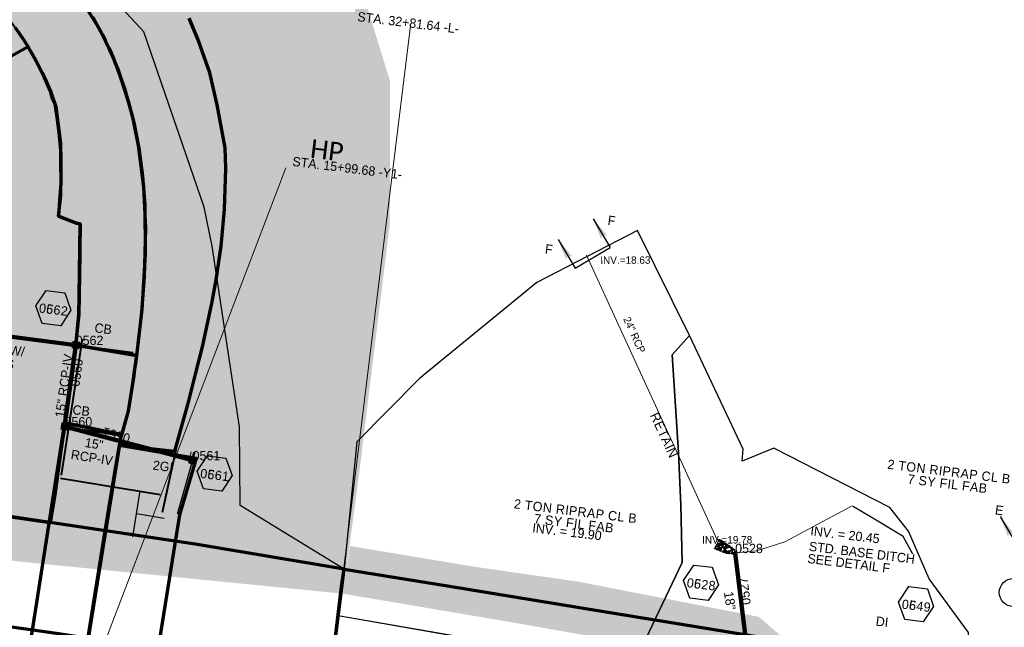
# Model space of a CAD drawing. Extents: x 1160024 to 2574774, y 200346 to 1150377.
# Tile 53 of 118: x 2483548 to 2484077, y 365892 to 366218. Entities that reach past the tile are written whole.
import ezdxf
from ezdxf.enums import TextEntityAlignment as Align

# ---------------------------------------------------------------- set-up
doc = ezdxf.new("R2010")
doc.units = 0
doc.header["$MEASUREMENT"] = 0
doc.linetypes.add('DGN Style 2', pattern=[29.296317, 17.57779, -11.718527])
for name, color, linetype, lineweight in [('Exist Plan Preparation Drainage Notes Label', 31, 'Continuous', 30), ('Exist Plan Preparation Watershed Blue', 5, 'Continuous', 30), ('Exist Structure Minor Drop Inlet Text', 30, 'Continuous', 13), ('Exist Structure Minor Pipes RCP 15 Inch', 30, 'Continuous', 0), ('Exist Structure Minor Pipes RCP 15 Inch Text', 30, 'Continuous', 13), ('Prop Drainage Structure Box Number Symbol CELL', 9, 'Continuous', 30), ('Prop Drainage Structure Catch Basin Grate 840 03G CELL', 7, 'Continuous', 30), ('Prop Drainage Structure Catch Basin Grate 840 03G Label', 9, 'Continuous', 30), ('Prop Drainage Structure Drop Inlet Grate 2 Narrow Slots and Flat Grates 840 29 CELL', 7, 'Continuous', 30), ('Prop Drainage Structure Drop Inlet Grate 2 Wide Slots and Flat Grates 840 20 Label', 9, 'Continuous', 30), ('Prop Drainage Structure Drop Inlet Grate 840 16 Label', 9, 'Continuous', 30), ('Prop Drainage Structure Pipe CAP 15in', 9, 'Continuous', 211), ('Prop Drainage Structure Pipe Elbow Label', 9, 'Continuous', 30), ('Prop Drainage Structure Pipe RCP 15in Class III Label', 9, 'Continuous', 30), ('Prop Drainage Structure Pipe RCP 15in Class IV', 9, 'Continuous', 211), ('Prop Drainage Structure Pipe RCP 15in Class IV Label', 9, 'Continuous', 30), ('Prop Drainage Structure Pipe RCP 18in Class III', 9, 'Continuous', 211), ('Prop Drainage Structure Plot Symbol 20 Scale', 9, 'DGN Style 2', 13), ('Prop Drainage Structure Plot Symbol 50 Scale', 9, 'DGN Style 2', 13), ('Prop Drainage Structure Retain Label', 9, 'Continuous', 30), ('Prop Drainage Structure Tops and Inverts LABEL', 1, 'Continuous', 30), ('Prop Erosion Rip Rap Pad at Outlet CELL', 9, 'Continuous', 30), ('Prop Plan Preparation Watershed Pre Construction', 131, 'Continuous', 30), ('Prop Vertical Profile Ditch Grade Median Label', 5, 'Continuous', 40)]:
    doc.layers.add(name, color=color, linetype=linetype, lineweight=lineweight)
for name, color, linetype, lineweight, plot in [('Scratch_Level_5', 6, 'Continuous', 0, False), ('Scratch_Level_6', 30, 'Continuous', 0, False), ('Scratch_Level_7', 9, 'Continuous', 0, False), ('Scratch_Level_8', 171, 'Continuous', 0, False)]:
    doc.layers.add(name, color=color, linetype=linetype, lineweight=lineweight, plot=plot)
doc.styles.add('Style-Calibri', font='CALIBRI.TTF')
doc.styles.add('Style-font001', font='font001.shx')
doc.styles.add('Style-font041', font='font041.shx')
doc.styles.add('Style-GEOMETRICFUTURA_211_M_L', font='GEOMETRICFUTURA_211_M_L.shx')

# ---------------------------------------------------------------- blocks, each defined once
blk = doc.blocks.new('PROP TERMINATOR ARROW_90')
at = {"layer": 'Exist Plan Preparation Drainage Notes Label'}
blk.add_solid([(-5.71, 0.95), (0, 0), (-5, 0), (-5.71, -0.95)], dxfattribs=at)
blk = doc.blocks.new('PROP TERMINATOR ARROW_91')
at = {"layer": 'Exist Plan Preparation Drainage Notes Label', "extrusion": (0, 0, -1)}
blk.add_solid([(5.71, 0.95), (0, 0), (5, 0), (5.71, -0.95)], dxfattribs=at)
blk = doc.blocks.new('*U210')
at = {"layer": 'Exist Plan Preparation Drainage Notes Label'}
for p, q in [((-5.04, 13.17), (-11.91, -7.54)), ((11.91, 7.54), (-5.04, 13.17)), ((5.04, -13.17), (-11.91, -7.54))]:
    blk.add_line(p, q, dxfattribs=at)
at = {"layer": 'Exist Plan Preparation Drainage Notes Label', "xscale": 2, "yscale": 2, "zscale": 2, "rotation": 341.6388098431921}
for name, p in [('PROP TERMINATOR ARROW_91', (11.91, 7.54)), ('PROP TERMINATOR ARROW_90', (5.04, -13.17))]:
    blk.add_blockref(name, p, dxfattribs=at)
blk = doc.blocks.new('PROP TERMINATOR ARROW_92')
at = {"layer": 'Exist Plan Preparation Drainage Notes Label'}
blk.add_solid([(-5.71, 0.95), (0, 0), (-5, 0), (-5.71, -0.95)], dxfattribs=at)
blk = doc.blocks.new('PROP TERMINATOR ARROW_93')
at = {"layer": 'Exist Plan Preparation Drainage Notes Label', "extrusion": (0, 0, -1)}
blk.add_solid([(5.71, 0.95), (0, 0), (5, 0), (5.71, -0.95)], dxfattribs=at)
blk = doc.blocks.new('*U213')
at = {"layer": 'Exist Plan Preparation Drainage Notes Label'}
for p, q in [((-5.04, 13.17), (-11.91, -7.54)), ((11.91, 7.54), (-5.04, 13.17)), ((5.04, -13.17), (-11.91, -7.54))]:
    blk.add_line(p, q, dxfattribs=at)
at = {"layer": 'Exist Plan Preparation Drainage Notes Label', "xscale": 2, "yscale": 2, "zscale": 2, "rotation": 341.6388098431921}
for name, p in [('PROP TERMINATOR ARROW_93', (11.91, 7.54)), ('PROP TERMINATOR ARROW_92', (5.04, -13.17))]:
    blk.add_blockref(name, p, dxfattribs=at)
blk = doc.blocks.new('PROP EROSION RIP RAP PAD AT OUTLET_13')
at = {"layer": 'Prop Erosion Rip Rap Pad at Outlet CELL', "flags": 128}
for points in [[(0, -0.3), (-0.21, -0.38), (-0.7, -0.61), (-0.9, -0.33), (-0.9, -0.14), (-0.3, 0.15), (0, 0), (0, -0.3)], [(1.01, -0.15), (0.79, -0.24), (0.26, -0.48), (0.11, -0.18), (0.1, 0.01), (0.66, 0.26), (1, 0.15), (1.01, -0.15)], [(-2.33, -4.25), (-2.03, -4.16), (-1.54, -4.11), (-1.43, -4.45), (-1.49, -4.71), (-2.13, -4.65), (-2.35, -4.44), (-2.33, -4.25)], [(-2.2, -5.11), (-1.91, -4.89), (-1.24, -4.68), (-0.9, -4.98), (-0.9, -5.28), (-1.71, -5.6), (-2.1, -5.41), (-2.2, -5.11)], [(-1.74, -3.63), (-1.94, -3.4), (-2.06, -2.91), (-1.88, -2.69), (-1.65, -2.69), (-1.45, -3.31), (-1.55, -3.51), (-1.74, -3.63)], [(-1.43, -2.98), (-1.65, -2.8), (-1.78, -2.31), (-1.55, -2.09), (-1.36, -2.09), (-1.14, -2.68), (-1.24, -2.9), (-1.43, -2.98)], [(0.09, -5.75), (-0.63, -5.28), (-1.68, -3.89), (-1.18, -2.79), (-0.39, -2.54), (0.96, -4.23), (0.86, -5.2), (0.2, -5.88)], [(-1.63, -1.06), (-1.23, -0.88), (-0.25, -0.55), (0.29, -1.03), (0.25, -1.56), (-0.94, -1.88), (-1.51, -1.59), (-1.63, -1.19)], [(-1.28, -1.96), (-1.05, -1.95), (-0.6, -1.94), (-0.48, -2.24), (-0.48, -2.43), (-1.08, -2.44), (-1.38, -2.23), (-1.28, -1.96)], [(-0.38, -1.94), (0.11, -1.81), (1.12, -1.79), (1.49, -2.46), (1.3, -2.88), (0.06, -2.83), (-0.35, -2.41), (-0.38, -1.94)], [(0.55, -3.7), (0.32, -3.53), (0.21, -3.04), (0.41, -2.8), (0.6, -2.84), (0.81, -3.4), (0.74, -3.59), (0.55, -3.7)], [(0.7, -1.76), (0.51, -1.46), (0.27, -0.88), (0.61, -0.45), (1.01, -0.44), (1.22, -1.34), (1.04, -1.64), (0.7, -1.76)], [(1.09, -3.95), (0.86, -3.73), (0.79, -3.25), (0.96, -3.01), (1.19, -3.01), (1.39, -3.65), (1.27, -3.84), (1.09, -3.95)], [(1.22, -5.99), (1.02, -5.8), (0.94, -5.33), (1.12, -5.09), (1.35, -5.09), (1.52, -5.69), (1.41, -5.88), (1.22, -5.99)], [(1.11, -3.98), (1.51, -3.85), (2.11, -3.84), (2.35, -4.35), (2.2, -4.66), (1.34, -4.59), (1.11, -4.26), (1.11, -3.98)], [(1.66, -3.81), (1.42, -3.64), (1.31, -3.15), (1.52, -2.91), (1.71, -2.95), (1.91, -3.51), (1.85, -3.7), (1.66, -3.81)], [(1.99, -5.69), (1.76, -5.5), (1.65, -5.01), (1.85, -4.79), (2.04, -4.83), (2.25, -5.38), (2.17, -5.56), (1.99, -5.69)], [(-3.26, -9.56), (-2.96, -9.48), (-2.48, -9.43), (-2.36, -9.76), (-2.43, -10.03), (-3.06, -9.96), (-3.29, -9.75), (-3.26, -9.56)], [(-3.1, -10.56), (-2.8, -10.48), (-2.31, -10.43), (-2.2, -10.76), (-2.26, -11.03), (-2.9, -10.96), (-3.13, -10.75), (-3.1, -10.56)], [(-2.95, -8.95), (-2.65, -8.85), (-2.16, -8.8), (-2.05, -9.14), (-2.11, -9.4), (-2.75, -9.34), (-2.98, -9.13), (-2.95, -8.95)], [(-2.39, -7.4), (-2.61, -7.23), (-2.74, -6.74), (-2.51, -6.51), (-2.33, -6.51), (-2.09, -7.1), (-2.2, -7.33), (-2.39, -7.4)], [(-2.39, -8.78), (-2.59, -8.51), (-2.74, -8.03), (-2.51, -7.84), (-2.34, -7.84), (-2.09, -8.44), (-2.2, -8.66), (-2.39, -8.78)], [(-2.2, -6.38), (-2.43, -6.2), (-2.55, -5.71), (-2.33, -5.49), (-2.14, -5.49), (-1.9, -6.08), (-2.01, -6.3), (-2.2, -6.38)], [(-1.5, -7.7), (-1.71, -7.78), (-2.2, -7.89), (-2.43, -7.68), (-2.44, -7.53), (-1.95, -7.29), (-1.65, -7.4), (-1.54, -7.59)], [(-2.44, -9.83), (-1.93, -9.74), (-0.95, -9.69), (-0.59, -10.39), (-0.8, -10.88), (-2, -10.83), (-2.43, -10.35), (-2.44, -9.83)], [(-2.04, -6.4), (-1.51, -6.29), (-0.5, -6.36), (-0.19, -6.96), (-0.35, -7.49), (-1.55, -7.41), (-2.09, -6.93), (-2.04, -6.4)], [(-1.68, -8.8), (-1.75, -8.61), (-1.96, -8.13), (-1.66, -7.89), (-1.48, -7.89), (-1.24, -8.53), (-1.45, -8.69), (-1.68, -8.8)], [(-1.05, -5.96), (-1.26, -6.08), (-1.75, -6.29), (-1.95, -5.96), (-1.95, -5.8), (-1.35, -5.56), (-1.16, -5.66), (-1.05, -5.96)], [(-0.5, -9.34), (-0.84, -9.53), (-1.55, -9.66), (-1.85, -9.36), (-1.85, -9.06), (-1.04, -8.83), (-0.66, -8.93), (-0.5, -9.34)], [(-0.98, -8.48), (-1.21, -8.26), (-1.33, -7.78), (-1.1, -7.55), (-0.91, -7.58), (-0.71, -8.14), (-0.79, -8.36), (-0.98, -8.48)], [(-0.69, -6.21), (-0.91, -6.05), (-1, -5.55), (-0.83, -5.33), (-0.6, -5.33), (-0.39, -5.91), (-0.5, -6.14), (-0.69, -6.21)], [(0.14, -7.53), (0.32, -7.93), (0.65, -8.94), (0.17, -9.43), (-0.35, -9.44), (-0.64, -8.25), (-0.5, -7.64), (0.02, -7.56)], [(-0.48, -10.19), (-0.11, -10.11), (0.52, -10.1), (0.74, -10.63), (0.66, -10.91), (-0.28, -10.83), (-0.51, -10.53), (-0.48, -10.19)], [(-0.19, -5.89), (0.11, -5.76), (0.52, -5.86), (0.72, -6.2), (0.61, -6.39), (0.01, -6.4), (-0.19, -6.08), (-0.19, -5.89)], [(2.1, -7.03), (1.64, -7.3), (0.55, -7.78), (-0.1, -7.08), (-0.11, -6.59), (1.3, -6.14), (2.01, -6.41), (2.22, -7.01)], [(0.41, -10.16), (0.19, -9.98), (0.05, -9.49), (0.27, -9.26), (0.46, -9.26), (0.7, -9.86), (0.6, -10.09), (0.41, -10.16)], [(0.91, -8.69), (0.72, -8.53), (0.55, -7.99), (0.77, -7.76), (0.96, -7.8), (1.2, -8.39), (1.14, -8.58), (0.91, -8.69)], [(1.4, -9.03), (1.71, -9.43), (2.04, -10.4), (1.56, -10.94), (1.04, -10.83), (0.7, -9.64), (0.89, -9.19), (1.4, -8.95)], [(1.12, -7.78), (1.42, -7.65), (1.84, -7.75), (2.04, -8.09), (1.92, -8.28), (1.32, -8.29), (1.12, -7.96), (1.12, -7.78)], [(2.56, -8.7), (2.3, -8.93), (1.86, -9.01), (1.59, -8.84), (1.57, -8.54), (2.17, -8.45), (2.47, -8.51), (2.56, -8.7)], [(2.5, -5.96), (2.31, -6.15), (1.9, -6.28), (1.6, -6.09), (1.59, -5.76), (2.19, -5.68), (2.49, -5.78), (2.5, -5.96)], [(1.77, -9.44), (2.07, -9.33), (2.49, -9.43), (2.67, -9.76), (2.56, -9.95), (1.96, -9.96), (1.77, -9.63), (1.77, -9.44)], [(2.25, -8.09), (2.01, -7.91), (1.9, -7.43), (2.1, -7.19), (2.29, -7.23), (2.5, -7.78), (2.44, -7.96), (2.25, -8.09)], [(2.26, -11.18), (2.02, -11), (1.91, -10.51), (2.12, -10.28), (2.31, -10.31), (2.52, -10.86), (2.45, -11.05), (2.26, -11.18)]]:
    blk.add_lwpolyline(points, dxfattribs=at)
blk = doc.blocks.new('PROP DRAINAGE STRUCTURE BOX NUMBER SYMBOL_84')
at = {"layer": 'Scratch_Level_7', "flags": 128}
blk.add_lwpolyline([(-5, 8.94), (5, 8.94), (9.47, 0), (5, -8.94), (-5, -8.94), (-9.47, 0), (-5, 8.94)], dxfattribs=at)
at = {"layer": 'Scratch_Level_7', "insert": (0.17, -0.83), "char_height": 5, "attachment_point": 5, "line_spacing_factor": 0.6, "style": 'Style-GEOMETRICFUTURA_211_M_L'}
blk.add_mtext('\\T1.051;0562', dxfattribs=at)
blk = doc.blocks.new('PROP DRAINAGE STRUCTURE BOX NUMBER SYMBOL_86')
at = {"layer": 'Scratch_Level_7', "flags": 128}
blk.add_lwpolyline([(-5, 8.94), (5, 8.94), (9.47, 0), (5, -8.94), (-5, -8.94), (-9.47, 0), (-5, 8.94)], dxfattribs=at)
at = {"layer": 'Scratch_Level_7', "insert": (0.18, -0.83), "char_height": 5, "attachment_point": 5, "line_spacing_factor": 0.6, "style": 'Style-GEOMETRICFUTURA_211_M_L'}
blk.add_mtext('\\T1.051;0561', dxfattribs=at)
blk = doc.blocks.new('PROP DRAINAGE STRUCTURE BOX NUMBER SYMBOL_105')
at = {"layer": 'Scratch_Level_7', "flags": 128}
blk.add_lwpolyline([(-5, 8.94), (5, 8.94), (9.47, 0), (5, -8.94), (-5, -8.94), (-9.47, 0), (-5, 8.94)], dxfattribs=at)
at = {"layer": 'Scratch_Level_7', "insert": (0.28, -0.83), "char_height": 5, "attachment_point": 5, "line_spacing_factor": 0.6, "style": 'Style-GEOMETRICFUTURA_211_M_L'}
blk.add_mtext('\\T1.051;0528', dxfattribs=at)
blk = doc.blocks.new('PROP DRAINAGE STRUCTURE BOX NUMBER SYMBOL_124')
at = {"layer": 'Scratch_Level_7', "flags": 128}
blk.add_lwpolyline([(-5, 8.94), (5, 8.94), (9.47, 0), (5, -8.94), (-5, -8.94), (-9.47, 0), (-5, 8.94)], dxfattribs=at)
at = {"layer": 'Scratch_Level_7', "insert": (0.27, -0.83), "char_height": 5, "attachment_point": 5, "line_spacing_factor": 0.6, "style": 'Style-GEOMETRICFUTURA_211_M_L'}
blk.add_mtext('\\T1.051;0549', dxfattribs=at)
blk = doc.blocks.new('PROP DRAINAGE STRUCTURE BOX NUMBER SYMBOL_213')
at = {"layer": 'Prop Drainage Structure Box Number Symbol CELL', "flags": 128}
blk.add_lwpolyline([(-5, 8.94), (5, 8.94), (9.47, 0), (5, -8.94), (-5, -8.94), (-9.47, 0), (-5, 8.94)], dxfattribs=at)
at = {"layer": 'Prop Drainage Structure Box Number Symbol CELL', "insert": (0.18, -0.83), "char_height": 5, "attachment_point": 5, "line_spacing_factor": 0.6, "style": 'Style-GEOMETRICFUTURA_211_M_L'}
blk.add_mtext('\\T1.051;0661', dxfattribs=at)
blk = doc.blocks.new('PROP DRAINAGE STRUCTURE BOX NUMBER SYMBOL_219')
at = {"layer": 'Prop Drainage Structure Box Number Symbol CELL', "flags": 128}
blk.add_lwpolyline([(-5, 8.94), (5, 8.94), (9.47, 0), (5, -8.94), (-5, -8.94), (-9.47, 0), (-5, 8.94)], dxfattribs=at)
at = {"layer": 'Prop Drainage Structure Box Number Symbol CELL', "insert": (0.28, -0.83), "char_height": 5, "attachment_point": 5, "line_spacing_factor": 0.6, "style": 'Style-GEOMETRICFUTURA_211_M_L'}
blk.add_mtext('\\T1.051;0628', dxfattribs=at)
blk = doc.blocks.new('PROP DRAINAGE STRUCTURE BOX NUMBER SYMBOL_222')
at = {"layer": 'Prop Drainage Structure Box Number Symbol CELL', "flags": 128}
blk.add_lwpolyline([(-5, 8.94), (5, 8.94), (9.47, 0), (5, -8.94), (-5, -8.94), (-9.47, 0), (-5, 8.94)], dxfattribs=at)
at = {"layer": 'Prop Drainage Structure Box Number Symbol CELL', "insert": (0.27, -0.83), "char_height": 5, "attachment_point": 5, "line_spacing_factor": 0.6, "style": 'Style-GEOMETRICFUTURA_211_M_L'}
blk.add_mtext('\\T1.051;0649', dxfattribs=at)
blk = doc.blocks.new('PROP DRAINAGE STRUCTURE BOX NUMBER SYMBOL_234')
at = {"layer": 'Prop Drainage Structure Box Number Symbol CELL', "flags": 128}
blk.add_lwpolyline([(-5, 8.94), (5, 8.94), (9.47, 0), (5, -8.94), (-5, -8.94), (-9.47, 0), (-5, 8.94)], dxfattribs=at)
at = {"layer": 'Prop Drainage Structure Box Number Symbol CELL', "insert": (0.17, -0.83), "char_height": 5, "attachment_point": 5, "line_spacing_factor": 0.6, "style": 'Style-GEOMETRICFUTURA_211_M_L'}
blk.add_mtext('\\T1.051;0662', dxfattribs=at)
blk = doc.blocks.new('PROP DRAINAGE STRUCTURE CATCH BASIN GRATE 840 03G_18')
at = {"layer": 'Prop Drainage Structure Catch Basin Grate 840 03G CELL', "flags": 128}
for points in [[(1.5, 0), (-1.5, 0), (-1.5, 2), (1.5, 2), (1.5, -0.5), (-1.5, -0.5), (-1.5, 0)], [(1.49, 0.01), (-1.49, 0.01), (-1.49, 1.99), (1.49, 1.99), (1.49, 0.01)], [(-1.36, 1.86), (1.36, 1.86), (1.36, 0.14), (-1.36, 0.14), (-1.36, 1.86)]]:
    blk.add_lwpolyline(points, dxfattribs=at)
for points in [[(-1.35, 1.62), (-1.12, 1.85, -1), (-1.03, 1.76), (-1.26, 1.53, -1), (-1.35, 1.62)], [(-1.26, 1.26, -1), (-1.35, 1.35), (-0.83, 1.85, -1), (-0.75, 1.76), (-1.26, 1.26)], [(-1.35, 1.07), (-0.55, 1.85, -1), (-0.46, 1.76), (-1.26, 0.98, -1), (-1.35, 1.07)], [(-1.26, 0.7, -1), (-1.35, 0.79), (-0.27, 1.85, -1), (-0.18, 1.76), (-1.26, 0.7)], [(-1.35, 0.52), (-0.06, 1.77), (-0.06, 1.59), (-1.26, 0.43, -1), (-1.35, 0.52)], [(-1.26, 0.15, -1), (-1.35, 0.24), (-0.06, 1.49), (-0.06, 1.32), (-1.26, 0.15)], [(-1.06, 0.24), (-0.06, 1.22), (-0.06, 1.04), (-0.97, 0.15, -1), (-1.06, 0.24)], [(-0.69, 0.15, -1), (-0.78, 0.24), (-0.06, 0.94), (-0.06, 0.76), (-0.69, 0.15)], [(-0.49, 0.24), (-0.06, 0.66), (-0.06, 0.49), (-0.41, 0.15, -1), (-0.49, 0.24)], [(-0.12, 0.15, -1), (-0.21, 0.24), (-0.06, 0.39), (-0.06, 0.21), (-0.12, 0.15)], [(0.06, 1.61), (0.3, 1.85, -1), (0.39, 1.76), (0.06, 1.44), (0.06, 1.61)], [(0.06, 1.34), (0.58, 1.85, -1), (0.67, 1.76), (0.06, 1.16), (0.06, 1.34)], [(0.06, 1.06), (0.87, 1.85, -1), (0.96, 1.76), (0.06, 0.89), (0.06, 1.06)], [(0.06, 0.78), (1.15, 1.85, -1), (1.24, 1.76), (0.06, 0.61), (0.06, 0.78)], [(0.06, 0.51), (1.26, 1.67, -1), (1.35, 1.58), (0.06, 0.33), (0.06, 0.51)], [(0.07, 0.24), (1.26, 1.4, -1), (1.35, 1.31), (0.16, 0.15), (0.07, 0.24)], [(0.36, 0.24), (1.26, 1.12, -1), (1.35, 1.03), (0.44, 0.15), (0.36, 0.24)], [(0.64, 0.24), (1.26, 0.84, -1), (1.35, 0.76), (0.73, 0.15), (0.64, 0.24)], [(0.92, 0.24), (1.26, 0.57, -1), (1.35, 0.48), (1.01, 0.15), (0.92, 0.24)], [(1.21, 0.24), (1.26, 0.29, -1), (1.35, 0.2), (1.29, 0.15, -1), (1.21, 0.24)]]:
    blk.add_lwpolyline(points, format="xyb", dxfattribs=at)
at = {"layer": 'Prop Drainage Structure Plot Symbol 20 Scale'}
blk.add_solid([(-2, 2.04), (2, 2.04), (-2, -1.96), (2, -1.96)], dxfattribs=at)
at = {"layer": 'Prop Drainage Structure Plot Symbol 50 Scale', "extrusion": (0, 0, -1)}
blk.add_solid([(3.5, 3.54), (-3.5, 3.54), (3.5, -3.46), (-3.5, -3.46)], dxfattribs=at)
blk = doc.blocks.new('PROP DRAINAGE STRUCTURE CATCH BASIN GRATE 840 03G_19')
at = {"layer": 'Prop Drainage Structure Catch Basin Grate 840 03G CELL', "flags": 128}
for points in [[(1.5, 0), (-1.5, 0), (-1.5, 2), (1.5, 2), (1.5, -0.5), (-1.5, -0.5), (-1.5, 0)], [(1.49, 0.01), (-1.49, 0.01), (-1.49, 1.99), (1.49, 1.99), (1.49, 0.01)], [(-1.36, 1.86), (1.36, 1.86), (1.36, 0.14), (-1.36, 0.14), (-1.36, 1.86)]]:
    blk.add_lwpolyline(points, dxfattribs=at)
for points in [[(-1.35, 1.62), (-1.12, 1.85, -1), (-1.03, 1.76), (-1.26, 1.53, -1), (-1.35, 1.62)], [(-1.26, 1.26, -1), (-1.35, 1.35), (-0.83, 1.85, -1), (-0.75, 1.76), (-1.26, 1.26)], [(-1.35, 1.07), (-0.55, 1.85, -1), (-0.46, 1.76), (-1.26, 0.98, -1), (-1.35, 1.07)], [(-1.26, 0.7, -1), (-1.35, 0.79), (-0.27, 1.85, -1), (-0.18, 1.76), (-1.26, 0.7)], [(-1.35, 0.52), (-0.06, 1.77), (-0.06, 1.59), (-1.26, 0.43, -1), (-1.35, 0.52)], [(-1.26, 0.15, -1), (-1.35, 0.24), (-0.06, 1.49), (-0.06, 1.32), (-1.26, 0.15)], [(-1.06, 0.24), (-0.06, 1.22), (-0.06, 1.04), (-0.97, 0.15, -1), (-1.06, 0.24)], [(-0.69, 0.15, -1), (-0.78, 0.24), (-0.06, 0.94), (-0.06, 0.76), (-0.69, 0.15)], [(-0.49, 0.24), (-0.06, 0.66), (-0.06, 0.49), (-0.41, 0.15, -1), (-0.49, 0.24)], [(-0.12, 0.15, -1), (-0.21, 0.24), (-0.06, 0.39), (-0.06, 0.21), (-0.12, 0.15)], [(0.06, 1.61), (0.3, 1.85, -1), (0.39, 1.76), (0.06, 1.44), (0.06, 1.61)], [(0.06, 1.34), (0.58, 1.85, -1), (0.67, 1.76), (0.06, 1.16), (0.06, 1.34)], [(0.06, 1.06), (0.87, 1.85, -1), (0.96, 1.76), (0.06, 0.89), (0.06, 1.06)], [(0.06, 0.78), (1.15, 1.85, -1), (1.24, 1.76), (0.06, 0.61), (0.06, 0.78)], [(0.06, 0.51), (1.26, 1.67, -1), (1.35, 1.58), (0.06, 0.33), (0.06, 0.51)], [(0.07, 0.24), (1.26, 1.4, -1), (1.35, 1.31), (0.16, 0.15), (0.07, 0.24)], [(0.36, 0.24), (1.26, 1.12, -1), (1.35, 1.03), (0.44, 0.15), (0.36, 0.24)], [(0.64, 0.24), (1.26, 0.84, -1), (1.35, 0.76), (0.73, 0.15), (0.64, 0.24)], [(0.92, 0.24), (1.26, 0.57, -1), (1.35, 0.48), (1.01, 0.15), (0.92, 0.24)], [(1.21, 0.24), (1.26, 0.29, -1), (1.35, 0.2), (1.29, 0.15, -1), (1.21, 0.24)]]:
    blk.add_lwpolyline(points, format="xyb", dxfattribs=at)
at = {"layer": 'Prop Drainage Structure Plot Symbol 20 Scale', "extrusion": (0, 0, -1)}
blk.add_solid([(2, 2.04), (-2, 2.04), (2, -1.96), (-2, -1.96)], dxfattribs=at)
at = {"layer": 'Prop Drainage Structure Plot Symbol 50 Scale'}
blk.add_solid([(-3.5, 3.54), (3.5, 3.54), (-3.5, -3.46), (3.5, -3.46)], dxfattribs=at)
blk = doc.blocks.new('PROP DRAINAGE STRUCTURE DROP INLET GRATE 2 NARROW SLOTS AND FLAT GRATES 840 29_2')
at = {"layer": 'Prop Drainage Structure Drop Inlet Grate 2 Narrow Slots and Flat Grates 840 29 CELL', "flags": 128}
for points in [[(-2, 1.17), (2, 1.17), (2, -1.17), (-2, -1.17), (-2, 1.17)], [(-1.94, 1.1), (1.94, 1.1), (1.94, -1.1), (-1.94, -1.1), (-1.94, 1.1)], [(-1.93, 1.09), (-0.01, 1.09), (-0.01, -1.09), (-1.93, -1.09), (-1.93, 1.09)], [(-1.76, 0.91), (-1.58, 0.91), (-1.58, -0.91), (-1.76, -0.91), (-1.76, 0.91)], [(-1.46, 0.91), (-1.29, 0.91), (-1.29, -0.91), (-1.46, -0.91), (-1.46, 0.91)], [(-1.17, 0.91), (-0.99, 0.91), (-0.99, -0.91), (-1.17, -0.91), (-1.17, 0.91)], [(-0.87, 0.91), (-0.69, 0.91), (-0.69, -0.91), (-0.87, -0.91), (-0.87, 0.91)], [(-0.57, 0.91), (-0.4, 0.91), (-0.4, -0.91), (-0.57, -0.91), (-0.57, 0.91)], [(-0.28, 0.91), (-0.1, 0.91), (-0.1, -0.91), (-0.28, -0.91), (-0.28, 0.91)], [(0.01, 1.09), (1.93, 1.09), (1.93, -1.09), (0.01, -1.09), (0.01, 1.09)], [(0.1, 0.91), (0.28, 0.91), (0.28, -0.91), (0.1, -0.91), (0.1, 0.91)], [(0.4, 0.91), (0.57, 0.91), (0.57, -0.91), (0.4, -0.91), (0.4, 0.91)], [(0.69, 0.91), (0.87, 0.91), (0.87, -0.91), (0.69, -0.91), (0.69, 0.91)], [(0.99, 0.91), (1.17, 0.91), (1.17, -0.91), (0.99, -0.91), (0.99, 0.91)], [(1.29, 0.91), (1.46, 0.91), (1.46, -0.91), (1.29, -0.91), (1.29, 0.91)], [(1.58, 0.91), (1.76, 0.91), (1.76, -0.91), (1.58, -0.91), (1.58, 0.91)]]:
    blk.add_lwpolyline(points, dxfattribs=at)
at = {"layer": 'Prop Drainage Structure Plot Symbol 20 Scale', "extrusion": (0, 0, -1)}
blk.add_solid([(2, 2), (-2, 2), (2, -2), (-2, -2)], dxfattribs=at)
at = {"layer": 'Prop Drainage Structure Plot Symbol 50 Scale'}
blk.add_solid([(-3.5, 3.5), (3.5, 3.5), (-3.5, -3.5), (3.5, -3.5)], dxfattribs=at)

msp = doc.modelspace()

# ---------------------------------------------------------------- hatches: boundary and pattern name
at = {"layer": 'Scratch_Level_6'}
for points in [[(2483721.98, 365909.88), (2483546.8, 365927.24), (2483367.18, 365953.59), (2483252.8, 365967.27), (2483075.57, 365988.47), (2482885.08, 366011.26), (2482880.97, 366081.83), (2482929.15, 366106.71), (2482966.96, 366131.02), (2482987.28, 366157.32), (2483031.5, 366191.41), (2483081.26, 366218.97), (2483108.54, 366250.27), (2483220.18, 366344.4), (2483343.72, 366408.27), (2483468.57, 366411.46), (2483535.49, 366392), (2483613, 366363.43), (2483686.88, 366313.33), (2483728.72, 366244.73), (2483747.22, 366184.86), (2483747.07, 366108.25), (2483730.27, 365971.7)], [(2484295.38, 365799.45), (2484131.92, 365830.3), (2484094.32, 365842.08), (2483893.67, 365880.11), (2483816.93, 365893.78), (2483721.98, 365909.88), (2483725.71, 365935.45), (2483792.46, 365924.35), (2483848.31, 365916.32), (2483945.34, 365897.44), (2483975.37, 365871.18), (2483985.24, 365866.78), (2484009.93, 365862.88), (2484012.55, 365866.61), (2484040.4, 365876.63), (2484107.61, 365863.44), (2484185.72, 365852.96), (2484289.56, 365831.8), (2484310.94, 365830.47), (2484314.42, 365835.18), (2484308.46, 365810.53)]]:
    msp.add_hatch(color=256, dxfattribs=at).paths.add_polyline_path(points)

# ---------------------------------------------------------------- linework, layer by layer
msp.add_line((2483642.39, 365985.79), (2483632.9, 365952.48))
msp.add_line((2483642.39, 365985.79), (2483632.9, 365952.48))
at = {"layer": 'Exist Plan Preparation Drainage Notes Label'}
msp.add_circle((2484081.94, 365910.52), 7.54, dxfattribs=at)
at = {"layer": 'Exist Plan Preparation Watershed Blue', "color": 5, "linetype": 'Continuous', "lineweight": 70, "flags": 128}
for points in [[(2483578.68, 366232.89), (2483591.27, 366212.53), (2483592.73, 366209.72), (2483594.14, 366206.88), (2483594.48, 366206.18), (2483596.23, 366202.47), (2483597.27, 366200.14), (2483598.26, 366197.85), (2483598.98, 366196.16), (2483599.28, 366195.41), (2483601.3, 366190.29), (2483606.62, 366174.15), (2483609.55, 366162.63), (2483612.24, 366148.86), (2483614.25, 366133.81), (2483615.44, 366118.42), (2483615.7, 366092.08), (2483613.83, 366062.13), (2483611.01, 366037.61), (2483578.4, 366043.28), (2483578.4, 366043.28), (2483580.12, 366059.6), (2483580.27, 366069.44), (2483580.78, 366108.36), (2483578.79, 366108.58), (2483569.12, 366112.39), (2483570.32, 366123.43), (2483570.5, 366134.38), (2483570.58, 366145.74), (2483569.49, 366157.37), (2483568.51, 366165.52), (2483567.44, 366172.64), (2483565.83, 366176.15), (2483564.77, 366179.41), (2483561.55, 366186.91), (2483559.37, 366191.5), (2483556.52, 366196.94), (2483553.64, 366201.91), (2483552.81, 366203.29), (2483551.39, 366205.56), (2483548.05, 366210.61)], [(2483587.53, 366219.26), (2483592.74, 366209.69), (2483594.24, 366206.68), (2483596.28, 366202.35), (2483598.86, 366196.45), (2483601.26, 366190.4), (2483604.58, 366180.9), (2483608.88, 366165.52), (2483611.95, 366150.32), (2483614.79, 366128.15), (2483615.82, 366105.98), (2483615.19, 366079.88), (2483613.69, 366060.72), (2483611.41, 366040.6), (2483608.74, 366021.42), (2483606.64, 366007.74), (2483602.12, 365992.11), (2483602.03, 365989.58), (2483631.62, 365986.42), (2483631.62, 365986.42), (2483638.89, 366012.64), (2483642.81, 366027.58), (2483646.53, 366042.28), (2483651.53, 366065.56), (2483653.78, 366078.33), (2483656.44, 366096.3), (2483658.28, 366116.03), (2483659.09, 366137.91), (2483658.73, 366149.1), (2483654.4, 366172.19), (2483650.34, 366189.32), (2483644.15, 366207.04), (2483639.36, 366218.69)], [(2483545.96, 366213.56), (2483549.99, 366207.71), (2483552.82, 366203.29), (2483338.03, 366083.63)], [(2483547.67, 366211.18), (2483549.87, 366207.94), (2483552.83, 366203.27), (2483553.08, 366202.75), (2483555.04, 366199.57), (2483557.2, 366195.59), (2483560.41, 366189.4), (2483562.52, 366184.73), (2483564.99, 366178.9), (2483567.72, 366171.17), (2483568.98, 366161.25), (2483570.25, 366151.45), (2483570.2, 366141.93), (2483570.36, 366130.17), (2483569.76, 366121.21), (2483569.12, 366112.39), (2483578.79, 366108.58), (2483580.78, 366108.36), (2483580.73, 366105.02), (2483580.7, 366102.56), (2483580.65, 366100), (2483580.69, 366097.72), (2483580.62, 366093.06), (2483580.55, 366088.33), (2483580.47, 366084.7), (2483580.4, 366080.69), (2483580.12, 366059.6), (2483578.68, 366046), (2483577.84, 366038.67), (2483576.79, 366030.51), (2483575.64, 366022.21), (2483573.94, 366010.21), (2483572.3, 365998.81), (2483571.33, 365992.39), (2483570.26, 365985.22), (2483567.14, 365962.92), (2483564.59, 365947.94), (2483446.34, 365964.91)]]:
    msp.add_lwpolyline(points, dxfattribs=at)
for points in [[(2483578.4, 366043.28), (2483611.01, 366037.61), (2483610.6, 366034.47), (2483610.21, 366031.61), (2483609.78, 366028.6), (2483609.55, 366026.98), (2483609.17, 366024.54), (2483607.87, 366015.67), (2483606.64, 366007.75), (2483602.95, 365994.96), (2483602.73, 365995.28), (2483572.56, 366001.56), (2483573.46, 366006.87), (2483576.5, 366028.3), (2483577.84, 366038.65), (2483578.4, 366043.28)], [(2483572.56, 366001.56), (2483602.73, 365995.28), (2483577.94, 365841.73), (2483548.36, 365846.67), (2483572.56, 366001.56)], [(2483601.89, 365989.61), (2483643.02, 365982.66), (2483634.18, 365952.12), (2483629.36, 365922.2), (2483615.4, 365835.08), (2483577.94, 365841.73), (2483589.1, 365911.13), (2483594.11, 365942.29), (2483598.15, 365967.42), (2483601.89, 365989.61)], [(2483722.58, 365923.08), (2483642.56, 365936.37), (2483516.43, 365955.14), (2483442.04, 365965.51), (2483381.49, 365973.56), (2483365.97, 365975.57), (2483363.26, 365965.35), (2483368.5, 365916.45), (2483439.35, 365907.02), (2483570.4, 365888.4), (2483715.34, 365866), (2483722.58, 365923.08)], [(2483721.19, 365913.7), (2483722.58, 365923.08), (2483778, 365914.07), (2483860.93, 365900.49), (2483946.45, 365886.47), (2483941.17, 365875.45), (2483919.06, 365832.3), (2483836.92, 365845.93), (2483775.82, 365856.1), (2483715.34, 365866), (2483721.19, 365913.7)]]:
    msp.add_lwpolyline(points, close=True, dxfattribs=at)
at = {"layer": 'Exist Structure Minor Pipes RCP 15 Inch', "flags": 128}
msp.add_lwpolyline([(2483922.88, 365938.72), (2483852.76, 366091.56)], dxfattribs=at)
at = {"layer": 'Prop Drainage Structure Pipe CAP 15in'}
msp.add_line((2483578.4, 366043.29), (2483486.58, 366055.16), dxfattribs=at)
at = {"layer": 'Prop Drainage Structure Pipe RCP 15in Class IV'}
for p, q in [((2483572.39, 365999.61), (2483578.4, 366043.29)), ((2483641.16, 365981.46), (2483572.39, 365999.61))]:
    msp.add_line(p, q, dxfattribs=at)
at = {"layer": 'Prop Drainage Structure Pipe RCP 18in Class III'}
msp.add_line((2483939.44, 365875.55), (2483932.54, 365931.65), dxfattribs=at)
at = {"layer": 'Prop Plan Preparation Watershed Pre Construction', "color": 200, "flags": 128}
msp.add_lwpolyline([(2483368.5, 365916.45), (2483570.4, 365888.4), (2483715.34, 365866), (2483722.58, 365923.08), (2483666.64, 365957.15), (2483666.37, 365999.38), (2483651.76, 366096.26), (2483647.44, 366117.17), (2483615.03, 366211.29), (2483605.85, 366221.12), (2483544.78, 366278.49)], dxfattribs=at)
at = {"layer": 'Prop Plan Preparation Watershed Pre Construction', "color": 191, "flags": 128}
for points in [[(2483908.05, 366048.33), (2483880.14, 366104.67), (2483826.02, 366076.77), (2483763.06, 366025.31), (2483729.3, 365991.41), (2483722.58, 365923.08), (2483719.28, 365898.12), (2483780.56, 365887.42), (2483877.6, 365871), (2483904.04, 365926.52), (2483904.04, 365926.52), (2483903.32, 365957.38), (2483902.04, 365985.57), (2483898.71, 366038.02), (2483908.05, 366048.33)], [(2483902.04, 365985.57), (2483903.32, 365957.38), (2483904.04, 365926.52), (2483877.6, 365871), (2484046.67, 365841.63), (2484051.99, 365857.45), (2484056.23, 365864.47), (2484058.76, 365875.9), (2484057.81, 365889.05), (2484036.73, 365917.77), (2484025.57, 365943.41), (2484015.57, 365956.16), (2483953.28, 365987.97), (2483936.31, 365980.91), (2483936.77, 365987.36), (2483908.05, 366048.33), (2483898.71, 366038.02), (2483902.04, 365985.57)], [(2484046.67, 365841.63), (2484042.28, 365808.75), (2483937.26, 365825.88), (2483865.45, 365837.67), (2483715.34, 365866), (2483719.28, 365898.12), (2484046.67, 365841.63)]]:
    msp.add_lwpolyline(points, close=True, dxfattribs=at)
msp.add_lwpolyline([(2484028.04, 365931.16), (2484022.81, 365940.57), (2484009.98, 365948.28), (2483995.61, 365956.92)], dxfattribs=at)
at = {"layer": 'Prop Vertical Profile Ditch Grade Median Label', "lineweight": 0}
for p, q in [((2483712.05, 365839.18), (2483758.13, 366214.63)), ((2483691.2, 366138.3), (2483577.94, 365841.73))]:
    msp.add_line(p, q, dxfattribs=at)
at = {"layer": 'Scratch_Level_5', "lineweight": 40}
for p, q in [((2483570.74, 365973.44), (2483582.1, 366046.5)), ((2483580.38, 366043.03), (2483609.22, 366039.26)), ((2483574.38, 365999.3), (2483602.54, 365994.77)), ((2483624.97, 365953.61), (2483632.41, 365987.32)), ((2483623.77, 365962.99), (2483570.26, 365971.59))]:
    msp.add_line(p, q, dxfattribs=at)
at = {"layer": 'Scratch_Level_5', "lineweight": 30}
for p, q in [((2483609.12, 365940.34), (2483613.09, 365965.02)), ((2483625.9, 365950.3), (2483611.11, 365952.68))]:
    msp.add_line(p, q, dxfattribs=at)
at = {"layer": 'Scratch_Level_5', "flags": 128}
for points in [[(2483640.31, 365986.05), (2483638.99, 365980.05)], [(2483641.61, 365985.76), (2483641.61, 365985.76), (2483640.29, 365979.77)], [(2483995.06, 365956.87), (2483959.14, 365937.65), (2483944.01, 365932.82), (2483931.42, 365931.61)]]:
    msp.add_lwpolyline(points, dxfattribs=at)
at = {"layer": 'Scratch_Level_5', "lineweight": 40, "extrusion": (0, 0, -1)}
msp.add_arc((-2483419.79, 366121.8), 156, 85.3788, 159.2922, dxfattribs=at)

# ---------------------------------------------------------------- block references
at = {"layer": 'Exist Plan Preparation Drainage Notes Label', "rotation": 138.8420038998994}
for name, p in [('*U213', (2483851.48, 366097.73)), ('*U210', (2484088.79, 365949.05))]:
    msp.add_blockref(name, p, dxfattribs=at)
at = {"layer": 'Prop Drainage Structure Box Number Symbol CELL'}
for name, p, rotation in [('PROP DRAINAGE STRUCTURE BOX NUMBER SYMBOL_234', (2483566.45, 366063.11), 353.0022961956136), ('PROP DRAINAGE STRUCTURE BOX NUMBER SYMBOL_213', (2483653.04, 365974.38), 353.0022961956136), ('PROP DRAINAGE STRUCTURE BOX NUMBER SYMBOL_219', (2483914.22, 365915.75), 353.0022961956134), ('PROP DRAINAGE STRUCTURE BOX NUMBER SYMBOL_222', (2484029.71, 365904.22), 353.0022961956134)]:
    msp.add_blockref(name, p, dxfattribs=dict(at, rotation=rotation))
at = {"layer": 'Prop Drainage Structure Plot Symbol 20 Scale'}
for name, p, rotation in [('PROP DRAINAGE STRUCTURE CATCH BASIN GRATE 840 03G_18', (2483578.4, 366043.29), 263.2909542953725), ('PROP DRAINAGE STRUCTURE CATCH BASIN GRATE 840 03G_19', (2483572.39, 365999.61), 261.5730248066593), ('PROP DRAINAGE STRUCTURE DROP INLET GRATE 2 NARROW SLOTS AND FLAT GRATES 840 29_2', (2483641.16, 365981.46), 74.09262383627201)]:
    msp.add_blockref(name, p, dxfattribs=dict(at, rotation=rotation))
at = {"layer": 'Prop Erosion Rip Rap Pad at Outlet CELL', "rotation": 245}
msp.add_blockref('PROP EROSION RIP RAP PAD AT OUTLET_13', (2483932.54, 365931.65), dxfattribs=at)
at = {"layer": 'Scratch_Level_7'}
for name, p, rotation in [('PROP DRAINAGE STRUCTURE BOX NUMBER SYMBOL_84', (2483566.45, 366063.11), 353.0022961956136), ('PROP DRAINAGE STRUCTURE BOX NUMBER SYMBOL_86', (2483653.04, 365974.38), 353.0022961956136), ('PROP DRAINAGE STRUCTURE BOX NUMBER SYMBOL_105', (2483914.22, 365915.75), 353.0022961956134), ('PROP DRAINAGE STRUCTURE BOX NUMBER SYMBOL_124', (2484029.71, 365904.22), 353.0022961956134)]:
    msp.add_blockref(name, p, dxfattribs=dict(at, rotation=rotation))

# ---------------------------------------------------------------- texts
at = {"layer": 'Exist Plan Preparation Drainage Notes Label', "style": 'Style-GEOMETRICFUTURA_211_M_L'}
for s, p in [('F', (2483864.48, 366112.8)), ('F', (2483830.82, 366097.44)), ('E', (2484072.49, 365957.38))]:
    msp.add_text(s, height=5, rotation=353.0023, dxfattribs=at).set_placement(p, align=Align.TOP_LEFT)
at = {"layer": 'Exist Structure Minor Drop Inlet Text', "char_height": 4, "attachment_point": 4, "rotation": 0.1339, "line_spacing_factor": 0.9, "style": 'Style-font001'}
for s, insert in [('INV.=18.63\\P\\P', (2483860.13, 366085.79)), ('INV.=19.78\\P\\P', (2483914.8, 365935.73))]:
    msp.add_mtext(s, dxfattribs=dict(at, insert=insert))
at = {"layer": 'Exist Structure Minor Pipes RCP 15 Inch Text', "style": 'Style-font001'}
msp.add_text('24" RCP', height=4, rotation=294.6459, dxfattribs=at).set_placement((2483878.43, 366048.69), align=Align.MIDDLE_CENTER)
at = {"layer": 'Prop Drainage Structure Catch Basin Grate 840 03G Label', "style": 'Style-GEOMETRICFUTURA_211_M_L'}
for p in [(2483593.19, 366052.07), (2483581.37, 366008.12)]:
    msp.add_text('CB', height=5, rotation=353.0023, dxfattribs=at).set_placement(p, align=Align.MIDDLE_CENTER)
at = {"layer": 'Prop Drainage Structure Drop Inlet Grate 2 Wide Slots and Flat Grates 840 20 Label', "style": 'Style-GEOMETRICFUTURA_211_M_L'}
msp.add_text('2GI', height=5, rotation=353.0023, dxfattribs=at).set_placement((2483625.23, 365978.28), align=Align.MIDDLE_CENTER)
at = {"layer": 'Prop Drainage Structure Drop Inlet Grate 840 16 Label', "style": 'Style-GEOMETRICFUTURA_211_M_L'}
msp.add_text('DI', height=5, rotation=353.0023, dxfattribs=at).set_placement((2484011.45, 365894.85), align=Align.MIDDLE_CENTER)
at = {"layer": 'Prop Drainage Structure Pipe Elbow Label', "insert": (2483525.23, 366038.97), "char_height": 5, "attachment_point": 5, "rotation": 353.0023, "line_spacing_factor": 0.9, "style": 'Style-GEOMETRICFUTURA_211_M_L'}
msp.add_mtext('\\pt90;(2)- ELBOWS W/\\PROD & LUGS', dxfattribs=at)
at = {"layer": 'Prop Drainage Structure Pipe RCP 15in Class III Label', "style": 'Style-GEOMETRICFUTURA_211_M_L'}
msp.add_text('18"', height=5, rotation=278.7159, dxfattribs=at).set_placement((2483929.69, 365906.15), align=Align.MIDDLE_CENTER)
at = {"layer": 'Prop Drainage Structure Pipe RCP 15in Class IV Label', "style": 'Style-GEOMETRICFUTURA_211_M_L'}
msp.add_text('15" RCP-IV ', height=5, rotation=81.938, dxfattribs=at).set_placement((2483572.26, 366022.32), align=Align.MIDDLE_CENTER)
at = {"layer": 'Prop Drainage Structure Pipe RCP 15in Class IV Label', "insert": (2483587.69, 365986.57), "char_height": 5, "attachment_point": 5, "rotation": 350.8671, "line_spacing_factor": 0.9, "style": 'Style-GEOMETRICFUTURA_211_M_L'}
msp.add_mtext('15" \\PRCP-IV ', dxfattribs=at)
at = {"layer": 'Prop Drainage Structure Retain Label', "insert": (2483896.64, 365995.92), "char_height": 5, "attachment_point": 2, "rotation": 294.6459, "line_spacing_factor": 0.6, "style": 'Style-GEOMETRICFUTURA_211_M_L'}
msp.add_mtext('\\T1.060;RETAIN', dxfattribs=at)
at = {"layer": 'Prop Drainage Structure Tops and Inverts LABEL', "insert": (2483824.01, 365947.8), "char_height": 5, "attachment_point": 1, "rotation": 353.2393, "line_spacing_factor": 0.6, "style": 'Style-GEOMETRICFUTURA_211_M_L'}
msp.add_mtext('INV. = 19.90', dxfattribs=at)
at = {"layer": 'Prop Erosion Rip Rap Pad at Outlet CELL', "insert": (2483846.41, 365950.86), "char_height": 5, "attachment_point": 5, "rotation": 353.0023, "line_spacing_factor": 0.786545, "style": 'Style-GEOMETRICFUTURA_211_M_L'}
msp.add_mtext('\\T1.054;2 TON RIPRAP CL B\\P7 SY FIL FAB', dxfattribs=at)
at = {"layer": 'Prop Vertical Profile Ditch Grade Median Label', "lineweight": 0, "style": 'Style-GEOMETRICFUTURA_211_M_L'}
for s, p in [('STA. 32+81.64 -L-', (2483730.06, 366222.07)), ('STA. 15+99.68 -Y1-', (2483695.15, 366144.38))]:
    msp.add_text(s, height=5, rotation=353.0023, dxfattribs=at).set_placement(p, align=Align.TOP_LEFT)
at = {"layer": 'Prop Vertical Profile Ditch Grade Median Label', "lineweight": 0, "style": 'Style-Calibri'}
msp.add_text('HP', height=10, rotation=353.0023, dxfattribs=at).set_placement((2483712.74, 366142.81), align=Align.CENTER)
at = {"layer": 'Scratch_Level_5', "char_height": 5, "style": 'Style-GEOMETRICFUTURA_211_M_L'}
for s, insert, attachment_point, rotation, line_spacing_factor in [('\\T1.054;2 TON RIPRAP CL B\\P7 SY FIL FAB', (2484047.03, 365972.08), 5, 353.0023, 0.786545), ('INV. = 20.45', (2483973.32, 365946.18), 1, 353.2393, 0.6), ('STD. BASE DITCH\\PSEE DETAIL F\\P', (2483972.53, 365937.88), 1, 353.0023, 0.786545)]:
    msp.add_mtext(s, dxfattribs=dict(at, insert=insert, attachment_point=attachment_point, rotation=rotation, line_spacing_factor=line_spacing_factor))
at = {"layer": 'Scratch_Level_8', "linetype": 'Continuous', "style": 'Style-font041'}
for s, p in [('0562', (2483578.4, 366048.29)), ('0560', (2483572.39, 366004.61)), ('0561', (2483641.16, 365986.46)), ('0528', (2483932.54, 365936.65))]:
    msp.add_text(s, height=5, dxfattribs=at).set_placement(p, align=Align.TOP_LEFT)
at = {"layer": 'Scratch_Level_8', "linetype": 'Continuous', "lineweight": 30, "style": 'Style-font041'}
for s, rotation, p in [('0560', 82.1746, (2483575.39, 366021.45)), ('0561', 165.2142, (2483606.77, 365990.54)), ('0527', 97.0134, (2483935.99, 365903.6))]:
    msp.add_text(s, height=5, rotation=rotation, dxfattribs=at).set_placement(p, align=Align.TOP_LEFT)

doc.saveas('drawing.dxf')
